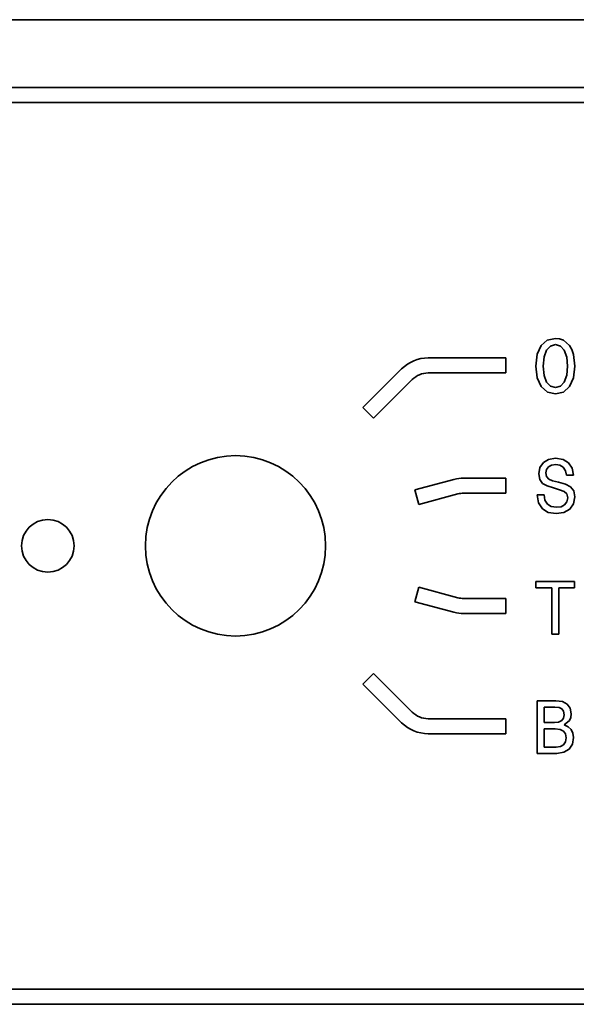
# Model space of a CAD drawing. Extents: x -62 to 331, y -17 to 221.
# Tile 14 of 16: x 259 to 296, y 155 to 221. Entities that reach past the tile are written whole.
import ezdxf

# ---------------------------------------------------------------- set-up
doc = ezdxf.new("R2010")
doc.units = 0

msp = doc.modelspace()

# ---------------------------------------------------------------- linework, layer by layer
at = {"color": 7, "lineweight": 35}
msp.add_line((329.648987, 220.882019), (-33.351002, 220.882019), dxfattribs=at)
at = {"color": 2, "lineweight": 35}
for p, q in [((316.148987, 216.382019), (170.149002, 216.382019)), ((316.148987, 215.382019), (170.149002, 215.382019)), ((170.149002, 156.382019), (316.148987, 156.382019)), ((170.149002, 155.382019), (316.148987, 155.382019))]:
    msp.add_line(p, q, dxfattribs=at)
at = {"color": 2, "lineweight": 35, "ltscale": 0.015861}
for p, q in [((293.499451, 199.203171), (293.242249, 198.623199)), ((295.390686, 196.469742), (295.647888, 197.049713))]:
    msp.add_line(p, q, dxfattribs=at)
at = {"color": 2, "lineweight": 35, "ltscale": 0.013498}
msp.add_line((293.907959, 199.556198), (293.499451, 199.203171), dxfattribs=at)
at = {"color": 2, "lineweight": 35, "ltscale": 0.009365}
for p, q in [((293.857544, 198.895538), (294.114746, 199.167862)), ((294.114746, 196.505051), (293.857544, 196.777374)), ((295.032593, 196.777374), (294.775391, 196.505051))]:
    msp.add_line(p, q, dxfattribs=at)
at = {"color": 2, "lineweight": 35, "ltscale": 0.013854}
msp.add_line((294.447601, 199.682281), (293.907959, 199.556198), dxfattribs=at)
at = {"color": 2, "lineweight": 35, "ltscale": 0.008659}
msp.add_line((294.114746, 199.167862), (294.447601, 199.263687), dxfattribs=at)
at = {"color": 2, "lineweight": 35, "ltscale": 0.00699}
msp.add_line((294.724976, 199.646973), (294.447601, 199.682281), dxfattribs=at)
at = {"color": 2, "lineweight": 35, "ltscale": 0.008538}
msp.add_line((294.447601, 199.263687), (294.775391, 199.167862), dxfattribs=at)
at = {"color": 2, "lineweight": 35, "ltscale": 0.0067}
msp.add_line((294.977142, 199.556198), (294.724976, 199.646973), dxfattribs=at)
at = {"color": 2, "lineweight": 35, "ltscale": 0.009457}
msp.add_line((294.775391, 199.167862), (295.032593, 198.890488), dxfattribs=at)
at = {"color": 2, "lineweight": 35, "ltscale": 0.013676}
msp.add_line((295.390686, 199.19812), (294.977142, 199.556198), dxfattribs=at)
at = {"color": 2, "lineweight": 35, "ltscale": 0.007506}
msp.add_line((295.536926, 198.935883), (295.390686, 199.19812), dxfattribs=at)
at = {"color": 2, "lineweight": 35, "ltscale": 0.019799}
for p, q in [((293.242249, 198.623199), (293.151489, 197.836456)), ((293.151489, 197.836456), (293.242249, 197.049713))]:
    msp.add_line(p, q, dxfattribs=at)
at = {"color": 2, "lineweight": 35, "ltscale": 0.011968}
for p, q in [((293.691101, 198.446686), (293.857544, 198.895538)), ((295.032593, 198.890488), (295.199036, 198.44165)), ((295.199036, 197.226227), (295.032593, 196.777374))]:
    msp.add_line(p, q, dxfattribs=at)
at = {"color": 2, "lineweight": 35, "ltscale": 0.008413}
msp.add_line((295.647888, 198.618164), (295.536926, 198.935883), dxfattribs=at)
at = {"color": 2, "lineweight": 35, "ltscale": 0.019689}
msp.add_line((295.743713, 197.836456), (295.647888, 198.618164), dxfattribs=at)
at = {"color": 2, "lineweight": 35, "ltscale": 0.129289}
for p, q in [((285.977417, 198.382019), (291.148987, 198.382019)), ((285.977417, 197.382019), (291.148987, 197.382019)), ((285.977417, 174.382019), (291.148987, 174.382019)), ((285.977417, 173.382019), (291.148987, 173.382019))]:
    msp.add_line(p, q, dxfattribs=at)
at = {"color": 2, "lineweight": 35, "ltscale": 0.025}
for p, q in [((291.148987, 197.382019), (291.148987, 198.382019)), ((281.634277, 195.074402), (282.34137, 194.367294)), ((291.148987, 189.382019), (291.148987, 190.382019)), ((285.093658, 189.60022), (285.352478, 188.634293)), ((285.352478, 183.129745), (285.093658, 182.163818)), ((291.148987, 181.382019), (291.148987, 182.382019)), ((282.34137, 177.396744), (281.634277, 176.689636)), ((291.148987, 173.382019), (291.148987, 174.382019))]:
    msp.add_line(p, q, dxfattribs=at)
at = {"color": 2, "lineweight": 35, "ltscale": 0.015319}
msp.add_line((293.63562, 197.836456), (293.691101, 198.446686), dxfattribs=at)
at = {"color": 2, "lineweight": 35, "ltscale": 0.015444}
msp.add_line((293.691101, 197.221176), (293.63562, 197.836456), dxfattribs=at)
at = {"color": 2, "lineweight": 35, "ltscale": 0.015205}
msp.add_line((295.199036, 198.44165), (295.259552, 197.836456), dxfattribs=at)
at = {"color": 2, "lineweight": 35, "ltscale": 0.015331}
msp.add_line((295.259552, 197.836456), (295.199036, 197.226227), dxfattribs=at)
at = {"color": 2, "lineweight": 35, "ltscale": 0.019814}
msp.add_line((295.647888, 197.049713), (295.743713, 197.836456), dxfattribs=at)
at = {"color": 2, "lineweight": 35, "ltscale": 0.091053}
for p, q in [((281.634277, 195.074402), (284.209656, 197.64978)), ((282.34137, 194.367294), (284.916748, 196.942673)), ((282.34137, 177.396744), (284.916748, 174.821365)), ((281.634277, 176.689636), (284.209656, 174.114258))]:
    msp.add_line(p, q, dxfattribs=at)
at = {"color": 2, "lineweight": 35, "ltscale": 0.01185}
msp.add_line((293.857544, 196.777374), (293.691101, 197.221176), dxfattribs=at)
at = {"color": 2, "lineweight": 35, "ltscale": 0.015913}
msp.add_line((293.242249, 197.049713), (293.504517, 196.469742), dxfattribs=at)
at = {"color": 2, "lineweight": 35, "ltscale": 0.008625}
msp.add_line((294.447601, 196.414261), (294.114746, 196.505051), dxfattribs=at)
at = {"color": 2, "lineweight": 35, "ltscale": 0.008503}
msp.add_line((294.775391, 196.505051), (294.447601, 196.414261), dxfattribs=at)
at = {"color": 2, "lineweight": 35, "ltscale": 0.01358}
for p, q in [((293.504517, 196.469742), (293.912994, 196.111679)), ((294.447601, 195.990631), (294.977142, 196.111679))]:
    msp.add_line(p, q, dxfattribs=at)
at = {"color": 2, "lineweight": 35, "ltscale": 0.013703}
msp.add_line((293.912994, 196.111679), (294.447601, 195.990631), dxfattribs=at)
at = {"color": 2, "lineweight": 35, "ltscale": 0.013675}
msp.add_line((294.977142, 196.111679), (295.390686, 196.469742), dxfattribs=at)
at = {"color": 2, "lineweight": 35, "ltscale": 0.009968}
msp.add_line((293.644623, 191.421036), (293.417664, 191.093231), dxfattribs=at)
at = {"color": 2, "lineweight": 35, "ltscale": 0.010293}
msp.add_line((293.99765, 191.632858), (293.644623, 191.421036), dxfattribs=at)
at = {"color": 2, "lineweight": 35, "ltscale": 0.011504}
msp.add_line((294.451538, 191.708496), (293.99765, 191.632858), dxfattribs=at)
at = {"color": 2, "lineweight": 35, "ltscale": 0.007007}
msp.add_line((294.189301, 191.254608), (294.466675, 191.294952), dxfattribs=at)
at = {"color": 2, "lineweight": 35, "ltscale": 0.012749}
msp.add_line((294.955872, 191.632858), (294.451538, 191.708496), dxfattribs=at)
at = {"color": 2, "lineweight": 35, "ltscale": 0.007172}
msp.add_line((294.466675, 191.294952), (294.749084, 191.244522), dxfattribs=at)
at = {"color": 2, "lineweight": 35, "ltscale": 0.010854}
msp.add_line((295.329041, 191.41095), (294.955872, 191.632858), dxfattribs=at)
at = {"color": 2, "lineweight": 35, "ltscale": 0.010631}
msp.add_line((295.566101, 191.057922), (295.329041, 191.41095), dxfattribs=at)
at = {"color": 2, "lineweight": 35, "ltscale": 0.010781}
msp.add_line((293.417664, 191.093231), (293.336975, 190.669601), dxfattribs=at)
at = {"color": 2, "lineweight": 35, "ltscale": 0.009597}
for p, q in [((293.336975, 190.669601), (293.402557, 190.291351)), ((295.495819, 174.697906), (295.430237, 175.076141))]:
    msp.add_line(p, q, dxfattribs=at)
at = {"color": 2, "lineweight": 35, "ltscale": 0.005786}
msp.add_line((293.811035, 190.740204), (293.856445, 190.967148), dxfattribs=at)
at = {"color": 2, "lineweight": 35, "ltscale": 0.006406}
msp.add_line((293.856445, 190.488037), (293.811035, 190.740204), dxfattribs=at)
at = {"color": 2, "lineweight": 35, "ltscale": 0.005396}
msp.add_line((293.856445, 190.967148), (293.987549, 191.138611), dxfattribs=at)
at = {"color": 2, "lineweight": 35, "ltscale": 0.005818}
msp.add_line((293.987549, 191.138611), (294.189301, 191.254608), dxfattribs=at)
at = {"color": 2, "lineweight": 35, "ltscale": 0.006509}
msp.add_line((294.749084, 191.244522), (294.970978, 191.108353), dxfattribs=at)
at = {"color": 2, "lineweight": 35, "ltscale": 0.00675}
msp.add_line((294.970978, 191.108353), (295.117249, 190.881409), dxfattribs=at)
at = {"color": 2, "lineweight": 35, "ltscale": 0.007891}
msp.add_line((295.117249, 190.881409), (295.187836, 190.573776), dxfattribs=at)
at = {"color": 2, "lineweight": 35, "ltscale": 0.012022}
msp.add_line((295.64679, 190.583862), (295.566101, 191.057922), dxfattribs=at)
at = {"color": 2, "lineweight": 35, "ltscale": 0.067288}
for p, q in [((285.093658, 189.60022), (287.693451, 190.296829)), ((285.352478, 188.634293), (287.952271, 189.330902)), ((285.352478, 183.129745), (287.952271, 182.433136)), ((285.093658, 182.163818), (287.693451, 181.467209))]:
    msp.add_line(p, q, dxfattribs=at)
at = {"color": 2, "lineweight": 35, "ltscale": 0.070213}
for p, q in [((288.340485, 190.382019), (291.148987, 190.382019)), ((288.340485, 189.382019), (291.148987, 189.382019)), ((288.340485, 182.382019), (291.148987, 182.382019)), ((288.340485, 181.382019), (291.148987, 181.382019))]:
    msp.add_line(p, q, dxfattribs=at)
at = {"color": 2, "lineweight": 35, "ltscale": 0.008018}
msp.add_line((293.402557, 190.291351), (293.594177, 190.034149), dxfattribs=at)
at = {"color": 2, "lineweight": 35, "ltscale": 0.008696}
msp.add_line((293.594177, 190.034149), (293.89679, 189.862671), dxfattribs=at)
at = {"color": 2, "lineweight": 35, "ltscale": 0.005445}
msp.add_line((294.002686, 190.32666), (293.856445, 190.488037), dxfattribs=at)
at = {"color": 2, "lineweight": 35, "ltscale": 0.007003}
msp.add_line((294.259888, 190.215698), (294.002686, 190.32666), dxfattribs=at)
at = {"color": 2, "lineweight": 35, "ltscale": 0.010122}
msp.add_line((294.653259, 190.119888), (294.259888, 190.215698), dxfattribs=at)
at = {"color": 2, "lineweight": 35, "ltscale": 0.011932}
msp.add_line((295.112183, 189.988754), (294.653259, 190.119888), dxfattribs=at)
at = {"color": 2, "lineweight": 35, "ltscale": 0.009643}
msp.add_line((295.455139, 189.812241), (295.112183, 189.988754), dxfattribs=at)
at = {"color": 2, "lineweight": 35, "ltscale": 0.011474}
msp.add_line((295.187836, 190.573776), (295.64679, 190.573776), dxfattribs=at)
at = {"color": 2, "lineweight": 35, "ltscale": 0.000252}
msp.add_line((295.64679, 190.573776), (295.64679, 190.583862), dxfattribs=at)
at = {"color": 2, "lineweight": 35, "ltscale": 0.010846}
msp.add_line((293.89679, 189.862671), (294.310333, 189.731552), dxfattribs=at)
at = {"color": 2, "lineweight": 35, "ltscale": 0.010616}
msp.add_line((294.310333, 189.731552), (294.718811, 189.615555), dxfattribs=at)
at = {"color": 2, "lineweight": 35, "ltscale": 0.008176}
msp.add_line((294.718811, 189.615555), (295.026459, 189.504608), dxfattribs=at)
at = {"color": 2, "lineweight": 35, "ltscale": 0.006168}
msp.add_line((295.026459, 189.504608), (295.213074, 189.343231), dxfattribs=at)
at = {"color": 2, "lineweight": 35, "ltscale": 0.006758}
msp.add_line((295.213074, 189.343231), (295.278625, 189.080978), dxfattribs=at)
at = {"color": 2, "lineweight": 35, "ltscale": 0.008526}
msp.add_line((295.666962, 189.544952), (295.455139, 189.812241), dxfattribs=at)
at = {"color": 2, "lineweight": 35, "ltscale": 0.01051}
msp.add_line((295.742615, 189.131409), (295.666962, 189.544952), dxfattribs=at)
at = {"color": 2, "lineweight": 35, "ltscale": 0.011473}
msp.add_line((293.690002, 189.272614), (293.231079, 189.272614), dxfattribs=at)
at = {"color": 2, "lineweight": 35, "ltscale": 0.0136}
msp.add_line((293.231079, 189.272614), (293.33194, 188.738037), dxfattribs=at)
at = {"color": 2, "lineweight": 35, "ltscale": 0.011681}
msp.add_line((293.33194, 188.738037), (293.584106, 188.344666), dxfattribs=at)
at = {"color": 2, "lineweight": 35, "ltscale": 0.008809}
msp.add_line((293.745483, 188.924637), (293.690002, 189.272614), dxfattribs=at)
at = {"color": 2, "lineweight": 35, "ltscale": 0.007765}
msp.add_line((293.911896, 188.662384), (293.745483, 188.924637), dxfattribs=at)
at = {"color": 2, "lineweight": 35, "ltscale": 0.007699}
msp.add_line((294.174164, 188.501007), (293.911896, 188.662384), dxfattribs=at)
at = {"color": 2, "lineweight": 35, "ltscale": 0.006381}
msp.add_line((295.218109, 188.81369), (295.061768, 188.611954), dxfattribs=at)
at = {"color": 2, "lineweight": 35, "ltscale": 0.006851}
msp.add_line((295.278625, 189.080978), (295.218109, 188.81369), dxfattribs=at)
at = {"color": 2, "lineweight": 35, "ltscale": 0.01067}
msp.add_line((295.404694, 188.324493), (295.651825, 188.67247), dxfattribs=at)
at = {"color": 2, "lineweight": 35, "ltscale": 0.011696}
msp.add_line((295.651825, 188.67247), (295.742615, 189.131409), dxfattribs=at)
at = {"color": 2, "lineweight": 35, "ltscale": 0.011374}
msp.add_line((293.584106, 188.344666), (293.972443, 188.107635), dxfattribs=at)
at = {"color": 2, "lineweight": 35, "ltscale": 0.013286}
msp.add_line((293.972443, 188.107635), (294.496918, 188.021896), dxfattribs=at)
at = {"color": 2, "lineweight": 35, "ltscale": 0.008685}
msp.add_line((294.51709, 188.445526), (294.174164, 188.501007), dxfattribs=at)
at = {"color": 2, "lineweight": 35, "ltscale": 0.013142}
msp.add_line((294.496918, 188.021896), (295.016388, 188.102585), dxfattribs=at)
at = {"color": 2, "lineweight": 35, "ltscale": 0.007757}
msp.add_line((294.824738, 188.48587), (294.51709, 188.445526), dxfattribs=at)
at = {"color": 2, "lineweight": 35, "ltscale": 0.006712}
msp.add_line((295.061768, 188.611954), (294.824738, 188.48587), dxfattribs=at)
at = {"color": 2, "lineweight": 35, "ltscale": 0.011181}
msp.add_line((295.016388, 188.102585), (295.404694, 188.324493), dxfattribs=at)
at = {"color": 2, "lineweight": 35, "ltscale": 0.064679}
msp.add_line((295.724152, 183.513245), (293.136993, 183.513245), dxfattribs=at)
at = {"color": 2, "lineweight": 35, "ltscale": 0.010591}
for p, q in [((293.136993, 183.513245), (293.136993, 183.089615)), ((295.724152, 183.089615), (295.724152, 183.513245))]:
    msp.add_line(p, q, dxfattribs=at)
at = {"color": 2, "lineweight": 35, "ltscale": 0.026603}
msp.add_line((293.136993, 183.089615), (294.201111, 183.089615), dxfattribs=at)
at = {"color": 2, "lineweight": 35, "ltscale": 0.076909}
for p, q in [((294.201111, 183.089615), (294.201111, 180.013245)), ((294.66507, 180.013245), (294.66507, 183.089615))]:
    msp.add_line(p, q, dxfattribs=at)
at = {"color": 2, "lineweight": 35, "ltscale": 0.026477}
msp.add_line((294.66507, 183.089615), (295.724152, 183.089615), dxfattribs=at)
at = {"color": 2, "lineweight": 35, "ltscale": 0.011599}
msp.add_line((294.201111, 180.013245), (294.66507, 180.013245), dxfattribs=at)
at = {"color": 2, "lineweight": 35, "ltscale": 0.031142}
msp.add_line((294.472046, 175.575424), (293.226349, 175.575424), dxfattribs=at)
at = {"color": 2, "lineweight": 35, "ltscale": 0.0875}
msp.add_line((293.226349, 175.575424), (293.226349, 172.075424), dxfattribs=at)
at = {"color": 2, "lineweight": 35, "ltscale": 0.011197}
msp.add_line((294.915833, 175.514908), (294.472046, 175.575424), dxfattribs=at)
at = {"color": 2, "lineweight": 35, "ltscale": 0.018156}
msp.add_line((293.690338, 175.15683), (294.416565, 175.15683), dxfattribs=at)
at = {"color": 2, "lineweight": 35, "ltscale": 0.025846}
msp.add_line((293.690338, 174.122971), (293.690338, 175.15683), dxfattribs=at)
at = {"color": 2, "lineweight": 35, "ltscale": 0.00685}
msp.add_line((294.416565, 175.15683), (294.688904, 175.126572), dxfattribs=at)
at = {"color": 2, "lineweight": 35, "ltscale": 0.005302}
msp.add_line((294.688904, 175.126572), (294.880554, 175.035797), dxfattribs=at)
at = {"color": 2, "lineweight": 35, "ltscale": 0.004866}
msp.add_line((294.880554, 175.035797), (294.996521, 174.879456), dxfattribs=at)
at = {"color": 2, "lineweight": 35, "ltscale": 0.008967}
msp.add_line((295.233551, 175.34848), (294.915833, 175.514908), dxfattribs=at)
at = {"color": 2, "lineweight": 35, "ltscale": 0.008398}
msp.add_line((295.430237, 175.076141), (295.233551, 175.34848), dxfattribs=at)
at = {"color": 2, "lineweight": 35, "ltscale": 0.005751}
msp.add_line((294.870453, 174.254105), (294.663696, 174.153229), dxfattribs=at)
at = {"color": 2, "lineweight": 35, "ltscale": 0.005043}
msp.add_line((294.991486, 174.415482), (294.870453, 174.254105), dxfattribs=at)
at = {"color": 2, "lineweight": 35, "ltscale": 0.00591}
msp.add_line((295.036896, 174.647476), (294.991486, 174.415482), dxfattribs=at)
at = {"color": 2, "lineweight": 35, "ltscale": 0.005887}
msp.add_line((294.996521, 174.879456), (295.036896, 174.647476), dxfattribs=at)
at = {"color": 2, "lineweight": 35, "ltscale": 0.011462}
msp.add_line((295.021759, 173.966629), (295.374786, 174.25914), dxfattribs=at)
at = {"color": 2, "lineweight": 35, "ltscale": 0.005415}
msp.add_line((295.374786, 174.25914), (295.465546, 174.455826), dxfattribs=at)
at = {"color": 2, "lineweight": 35, "ltscale": 0.006099}
msp.add_line((295.465546, 174.455826), (295.495819, 174.697906), dxfattribs=at)
at = {"color": 2, "lineweight": 35, "ltscale": 0.017147}
msp.add_line((294.376221, 174.122971), (293.690338, 174.122971), dxfattribs=at)
at = {"color": 2, "lineweight": 35, "ltscale": 0.018786}
msp.add_line((293.690338, 173.699341), (294.441772, 173.699341), dxfattribs=at)
at = {"color": 2, "lineweight": 35, "ltscale": 0.030133}
msp.add_line((293.690338, 172.494019), (293.690338, 173.699341), dxfattribs=at)
at = {"color": 2, "lineweight": 35, "ltscale": 0.007227}
msp.add_line((294.663696, 174.153229), (294.376221, 174.122971), dxfattribs=at)
at = {"color": 2, "lineweight": 35, "ltscale": 0.007992}
msp.add_line((294.441772, 173.699341), (294.759491, 173.664047), dxfattribs=at)
at = {"color": 2, "lineweight": 35, "ltscale": 0.006261}
msp.add_line((294.759491, 173.664047), (294.98645, 173.558136), dxfattribs=at)
at = {"color": 2, "lineweight": 35, "ltscale": 0.007284}
msp.add_line((295.289032, 173.850632), (295.021759, 173.966629), dxfattribs=at)
at = {"color": 2, "lineweight": 35, "ltscale": 0.006692}
msp.add_line((295.485718, 173.669083), (295.289032, 173.850632), dxfattribs=at)
at = {"color": 2, "lineweight": 35, "ltscale": 0.006879}
msp.add_line((295.60675, 173.421967), (295.485718, 173.669083), dxfattribs=at)
at = {"color": 2, "lineweight": 35, "ltscale": 0.005674}
msp.add_line((294.98645, 173.558136), (295.12262, 173.376572), dxfattribs=at)
at = {"color": 2, "lineweight": 35, "ltscale": 0.006653}
msp.add_line((295.12262, 173.376572), (295.167999, 173.114334), dxfattribs=at)
at = {"color": 2, "lineweight": 35, "ltscale": 0.007027}
msp.add_line((295.167999, 173.114334), (295.12262, 172.836945), dxfattribs=at)
at = {"color": 2, "lineweight": 35, "ltscale": 0.011255}
msp.add_line((295.576508, 172.680618), (295.652161, 173.12442), dxfattribs=at)
at = {"color": 2, "lineweight": 35, "ltscale": 0.007525}
msp.add_line((295.652161, 173.12442), (295.60675, 173.421967), dxfattribs=at)
at = {"color": 2, "lineweight": 35, "ltscale": 0.019921}
msp.add_line((294.487183, 172.494019), (293.690338, 172.494019), dxfattribs=at)
at = {"color": 2, "lineweight": 35, "ltscale": 0.007491}
msp.add_line((294.784729, 172.529312), (294.487183, 172.494019), dxfattribs=at)
at = {"color": 2, "lineweight": 35, "ltscale": 0.006037}
msp.add_line((294.996521, 172.645309), (294.784729, 172.529312), dxfattribs=at)
at = {"color": 2, "lineweight": 35, "ltscale": 0.005735}
msp.add_line((295.12262, 172.836945), (294.996521, 172.645309), dxfattribs=at)
at = {"color": 2, "lineweight": 35, "ltscale": 0.01012}
msp.add_line((295.011658, 172.146027), (295.35965, 172.352798), dxfattribs=at)
at = {"color": 2, "lineweight": 35, "ltscale": 0.009826}
msp.add_line((295.35965, 172.352798), (295.576508, 172.680618), dxfattribs=at)
at = {"color": 2, "lineweight": 35, "ltscale": 0.032907}
msp.add_line((293.226349, 172.075424), (294.542633, 172.075424), dxfattribs=at)
at = {"color": 2, "lineweight": 35, "ltscale": 0.011858}
msp.add_line((294.542633, 172.075424), (295.011658, 172.146027), dxfattribs=at)
at = {"color": 7, "lineweight": 35}
for centre, radius in [((273.148987, 185.882019), 6), ((260.648987, 185.882019), 1.75)]:
    msp.add_circle(centre, radius, dxfattribs=at)
at = {"color": 2, "lineweight": 35}
for centre, radius, start, end in [((285.977417, 195.882019), 2.5, 90.000003, 135), ((285.977417, 195.882019), 1.5, 90.000003, 135), ((288.340485, 187.882019), 2.5, 90.000003, 105), ((288.340485, 187.882019), 1.5, 90.000003, 105), ((288.340485, 183.882019), 1.5, 255, 269.999997), ((288.340485, 183.882019), 2.5, 255, 269.999997), ((285.977417, 175.882019), 1.5, 225, 269.999997), ((285.977417, 175.882019), 2.5, 225, 269.999997)]:
    msp.add_arc(centre, radius, start, end, dxfattribs=at)

doc.saveas('drawing.dxf')
